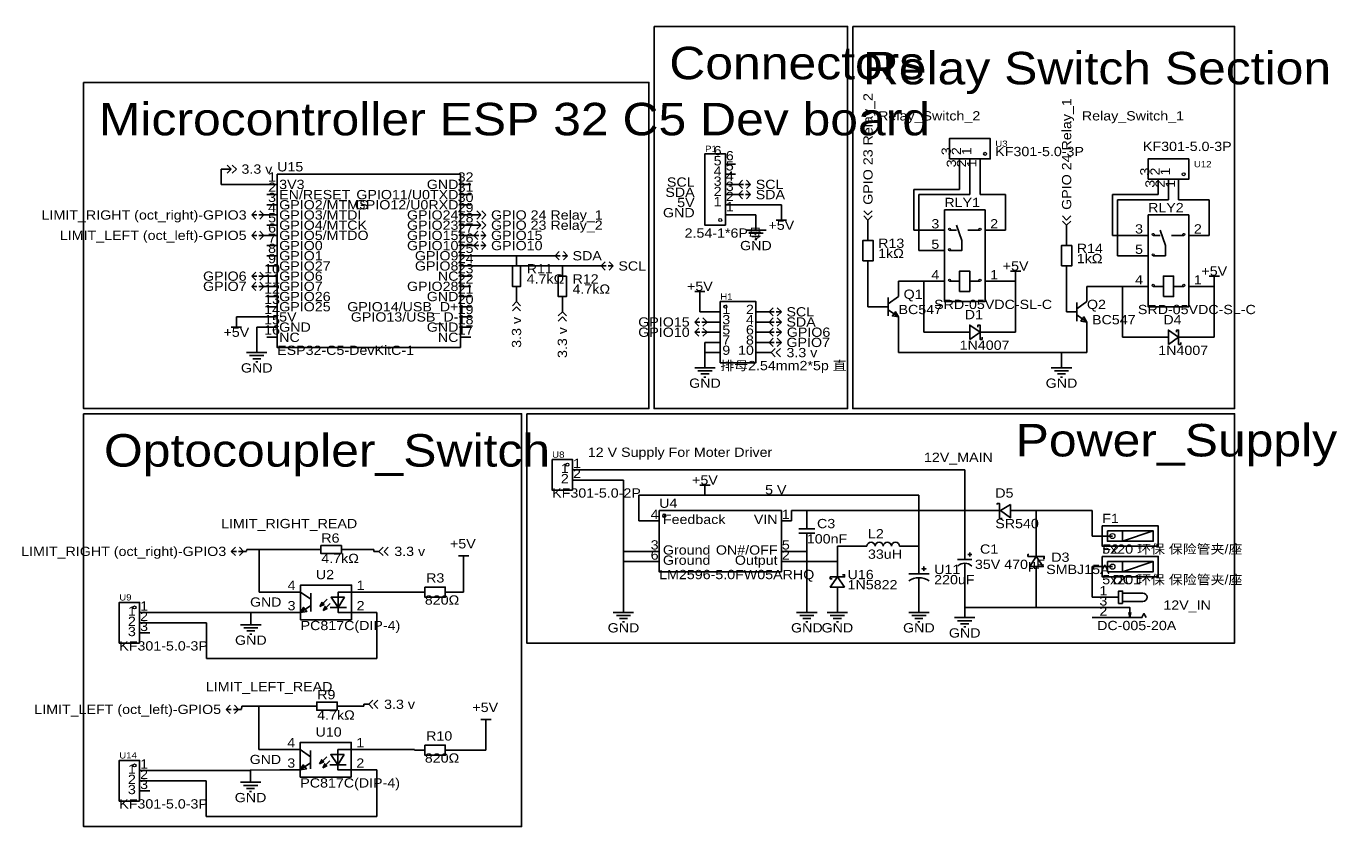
# Model space of a CAD drawing. Header units: millimetres. Extents: x -8 to 321, y 5 to 204.
import ezdxf
from ezdxf.enums import TextEntityAlignment as Align

# ---------------------------------------------------------------- set-up
doc = ezdxf.new("R2010")
doc.units = ezdxf.units.MM
doc.header["$MEASUREMENT"] = 0
doc.styles.get("Standard").update_dxf_attribs({"font": 'arial.ttf'})

msp = doc.modelspace()

# ---------------------------------------------------------------- linework, layer by layer
at = {"color": 1, "true_color": 0x000000}
for points in [[(148.59, 204.47), (148.59, 109.22), (196.85, 109.22), (196.85, 204.47)], [(198.12, 204.47), (198.12, 109.22), (293.37, 109.22), (293.37, 204.47)], [(6.35, 190.5), (6.35, 109.22), (147.32, 109.22), (147.32, 190.5)], [(6.35, 107.95), (6.35, 5.08), (115.57, 5.08), (115.57, 107.95)], [(116.84, 107.95), (116.84, 50.8), (293.37, 50.8), (293.37, 107.95)]]:
    msp.add_lwpolyline(points, close=True, dxfattribs=at)
at = {"color": 1, "true_color": 0xa00000}
for points in [[(222.25, 171.45), (222.25, 176.53), (232.41, 176.53), (232.41, 171.45)], [(166.37, 154.94), (166.37, 172.72), (161.29, 172.72), (161.29, 154.94)], [(271.78, 166.37), (271.78, 171.45), (281.94, 171.45), (281.94, 166.37)], [(54.61, 167.64), (54.61, 124.46), (100.33, 124.46), (100.33, 167.64)], [(220.98, 158.75), (220.98, 135.89), (231.14, 135.89), (231.14, 158.75)], [(271.78, 157.48), (271.78, 134.62), (281.94, 134.62), (281.94, 157.48)], [(200.66, 146.05), (203.2, 146.05), (203.2, 151.13), (200.66, 151.13)], [(250.19, 144.78), (252.73, 144.78), (252.73, 149.86), (250.19, 149.86)], [(115.32, 144.78), (113.28, 144.78), (113.28, 139.7), (115.32, 139.7)], [(126.75, 142.24), (124.71, 142.24), (124.71, 137.16), (126.75, 137.16)], [(224.79, 138.43), (227.33, 138.43), (227.33, 143.51), (224.79, 143.51)], [(275.59, 137.16), (278.13, 137.16), (278.13, 142.24), (275.59, 142.24)], [(165.1, 135.89), (165.1, 120.65), (173.99, 120.65), (173.99, 135.89)], [(209.55, 132.08), (208.79, 133.35), (208.03, 132.33)], [(256.54, 130.81), (255.78, 132.08), (255.02, 131.06)], [(227.33, 126.49), (229.87, 128.27), (227.33, 130.05)], [(276.86, 125.22), (279.4, 127), (276.86, 128.78)], [(128.27, 88.9), (123.19, 88.9), (123.19, 96.52), (128.27, 96.52)], [(149.86, 83.82), (149.86, 68.58), (180.34, 68.58), (180.34, 83.82)], [(237.49, 85.34), (234.95, 83.82), (237.49, 82.04)], [(260.35, 80.01), (260.35, 74.93), (274.32, 74.93), (274.32, 80.01)], [(261.62, 78.74), (261.62, 76.2), (273.05, 76.2), (273.05, 78.74)], [(70.62, 73.09), (70.62, 75.12), (65.54, 75.12), (65.54, 73.09)], [(242.32, 69.85), (243.84, 72.39), (245.62, 69.85)], [(260.35, 72.39), (260.35, 67.31), (274.32, 67.31), (274.32, 72.39)], [(216.41, 69.34), (215.39, 69.34), (215.39, 69.32), (216.41, 69.32)], [(215.9, 69.85), (215.87, 69.85), (215.87, 68.83), (215.9, 68.83)], [(261.62, 71.12), (261.62, 68.58), (273.05, 68.58), (273.05, 71.12)], [(196.09, 64.77), (194.31, 67.31), (192.53, 64.77)], [(73.16, 56.64), (60.46, 56.64), (60.46, 65.28), (73.16, 65.28)], [(91.44, 64.77), (91.44, 62.23), (96.52, 62.23), (96.52, 64.77)], [(265.43, 60.71), (264.41, 60.71), (264.41, 63.75), (265.43, 63.75)], [(20.32, 50.8), (15.24, 50.8), (15.24, 60.96), (20.32, 60.96)], [(60.46, 58.42), (61.22, 59.69), (61.98, 58.67)], [(65.28, 59.94), (65.79, 60.96), (66.3, 60.45)], [(66.05, 58.93), (66.55, 59.94), (67.06, 59.44)], [(71.38, 62.23), (69.86, 59.69), (68.08, 62.23)], [(69.58, 34.06), (69.58, 36.09), (64.5, 36.09), (64.5, 34.06)], [(73.08, 17.42), (60.38, 17.42), (60.38, 26.06), (73.08, 26.06)], [(91.44, 25.4), (91.44, 22.86), (96.52, 22.86), (96.52, 25.4)], [(20.32, 11.43), (15.24, 11.43), (15.24, 21.59), (20.32, 21.59)], [(60.38, 19.2), (61.14, 20.47), (61.91, 19.45)], [(65.21, 20.72), (65.72, 21.74), (66.22, 21.23)], [(65.97, 19.71), (66.48, 20.72), (66.99, 20.21)], [(71.3, 23.01), (69.78, 20.47), (68, 23.01)]]:
    msp.add_lwpolyline(points, close=True, dxfattribs=at)
at = {"color": 1, "true_color": 0x880000}
for points in [[(224.79, 168.91), (224.79, 171.45)], [(227.33, 168.91), (227.33, 171.45)], [(229.87, 168.91), (229.87, 171.45)], [(168.91, 170.18), (166.37, 170.18)], [(52.07, 165.1), (54.61, 165.1)], [(102.87, 165.1), (100.33, 165.1)], [(168.91, 167.64), (166.37, 167.64)], [(168.91, 165.1), (166.37, 165.1)], [(274.32, 163.83), (274.32, 166.37)], [(276.86, 163.83), (276.86, 166.37)], [(279.4, 163.83), (279.4, 166.37)], [(52.07, 162.56), (54.61, 162.56)], [(102.87, 162.56), (100.33, 162.56)], [(168.91, 162.56), (166.37, 162.56)], [(52.07, 160.02), (54.61, 160.02)], [(102.87, 160.02), (100.33, 160.02)], [(168.91, 160.02), (166.37, 160.02)], [(180.34, 158.75), (180.34, 157.48)], [(52.07, 157.48), (54.61, 157.48)], [(52.07, 154.94), (54.61, 154.94)], [(102.87, 157.48), (100.33, 157.48)], [(102.87, 154.94), (100.33, 154.94)], [(168.91, 157.48), (166.37, 157.48)], [(173.99, 156.21), (173.99, 153.67)], [(52.07, 152.4), (54.61, 152.4)], [(102.87, 152.4), (100.33, 152.4)], [(201.93, 153.67), (201.93, 151.13)], [(215.9, 153.67), (220.98, 153.67)], [(236.22, 153.67), (231.14, 153.67)], [(251.46, 152.4), (251.46, 149.86)], [(266.7, 152.4), (271.78, 152.4)], [(287.02, 152.4), (281.94, 152.4)], [(52.07, 149.86), (54.61, 149.86)], [(102.87, 149.86), (100.33, 149.86)], [(215.9, 148.59), (220.98, 148.59)], [(52.07, 147.32), (54.61, 147.32)], [(52.07, 144.78), (54.61, 144.78)], [(102.87, 147.32), (100.33, 147.32)], [(102.87, 144.78), (100.33, 144.78)], [(114.3, 147.32), (114.3, 144.78)], [(125.73, 144.78), (125.73, 142.24)], [(201.93, 143.51), (201.93, 146.05)], [(251.46, 142.24), (251.46, 144.78)], [(266.7, 147.32), (271.78, 147.32)], [(52.07, 142.24), (54.61, 142.24)], [(102.87, 142.24), (100.33, 142.24)], [(238.76, 140.97), (238.76, 142.24)], [(52.07, 139.7), (54.61, 139.7)], [(102.87, 139.7), (100.33, 139.7)], [(114.3, 137.16), (114.3, 139.7)], [(209.55, 139.7), (209.55, 137.16)], [(215.9, 140.97), (220.98, 140.97)], [(236.22, 140.97), (231.14, 140.97)], [(256.54, 138.43), (256.54, 135.89)], [(266.7, 139.7), (271.78, 139.7)], [(287.02, 139.7), (281.94, 139.7)], [(288.29, 139.7), (288.29, 140.97)], [(52.07, 137.16), (54.61, 137.16)], [(102.87, 137.16), (100.33, 137.16)], [(125.73, 134.62), (125.73, 137.16)], [(160.02, 135.89), (160.02, 137.16)], [(44.45, 132.08), (44.45, 130.81)], [(52.07, 134.62), (54.61, 134.62)], [(52.07, 132.08), (54.61, 132.08)], [(102.87, 134.62), (100.33, 134.62)], [(102.87, 132.08), (100.33, 132.08)], [(162.56, 133.35), (165.1, 133.35)], [(176.53, 133.35), (173.99, 133.35)], [(204.47, 134.62), (207.01, 134.62)], [(209.55, 129.54), (209.55, 132.08)], [(251.46, 133.35), (254, 133.35)], [(52.07, 129.54), (54.61, 129.54)], [(102.87, 129.54), (100.33, 129.54)], [(162.56, 130.81), (165.1, 130.81)], [(176.53, 130.81), (173.99, 130.81)], [(256.54, 128.27), (256.54, 130.81)], [(49.53, 125.73), (49.53, 123.19)], [(52.07, 127), (54.61, 127)], [(102.87, 127), (100.33, 127)], [(162.56, 128.27), (165.1, 128.27)], [(162.56, 125.73), (165.1, 125.73)], [(176.53, 128.27), (173.99, 128.27)], [(176.53, 125.73), (173.99, 125.73)], [(223.52, 128.27), (226.06, 128.27)], [(233.68, 128.27), (231.14, 128.27)], [(273.05, 127), (275.59, 127)], [(283.21, 127), (280.67, 127)], [(161.29, 121.92), (161.29, 119.38)], [(162.56, 123.19), (165.1, 123.19)], [(176.53, 123.19), (173.99, 123.19)], [(250.19, 121.92), (250.19, 119.38)], [(130.81, 93.98), (128.27, 93.98)], [(130.81, 91.44), (128.27, 91.44)], [(161.29, 87.63), (161.29, 88.9)], [(186.69, 83.82), (186.69, 81.28)], [(231.14, 83.82), (234.95, 83.82)], [(241.3, 83.82), (237.49, 83.82)], [(147.32, 81.28), (149.86, 81.28)], [(182.88, 81.28), (180.34, 81.28)], [(186.69, 73.66), (186.69, 76.2)], [(226.06, 76.2), (226.06, 73.66)], [(243.84, 76.2), (243.84, 72.39)], [(257.81, 77.47), (262.89, 77.47)], [(63, 74.1), (65.54, 74.1)], [(73.16, 74.1), (70.62, 74.1)], [(147.32, 73.66), (149.86, 73.66)], [(182.88, 73.66), (180.34, 73.66)], [(200.66, 74.93), (201.68, 74.93)], [(210.82, 74.93), (209.8, 74.93)], [(214.63, 72.39), (214.63, 68.07)], [(101.1, 69.97), (101.1, 71.24)], [(147.32, 71.12), (149.86, 71.12)], [(182.88, 71.12), (180.34, 71.12)], [(194.31, 71.12), (194.31, 68.58)], [(243.84, 66.04), (243.84, 69.85)], [(257.81, 69.85), (262.89, 69.85)], [(214.63, 62.23), (214.63, 67.06)], [(226.06, 66.04), (226.06, 68.58)], [(55.38, 63.5), (60.46, 63.5)], [(78.24, 63.5), (73.16, 63.5)], [(88.9, 63.5), (91.44, 63.5)], [(99.06, 63.5), (96.52, 63.5)], [(194.31, 60.96), (194.31, 63.5)], [(140.97, 60.96), (140.97, 58.42)], [(186.69, 60.96), (186.69, 58.42)], [(194.31, 60.96), (194.31, 58.42)], [(214.63, 60.96), (214.63, 58.42)], [(226.06, 59.69), (226.06, 57.15)], [(257.81, 62.23), (262.89, 62.23)], [(257.81, 59.69), (262.89, 59.69)], [(22.86, 58.42), (20.32, 58.42)], [(48.05, 57.88), (48.05, 55.34)], [(55.38, 58.42), (60.46, 58.42)], [(78.24, 58.42), (73.16, 58.42)], [(257.81, 57.15), (262.89, 57.15)], [(22.86, 55.88), (20.32, 55.88)], [(22.86, 53.34), (20.32, 53.34)], [(61.96, 35.07), (64.5, 35.07)], [(72.12, 35.07), (69.58, 35.07)], [(106.68, 29.21), (106.68, 30.48)], [(55.3, 24.28), (60.38, 24.28)], [(78.16, 24.28), (73.08, 24.28)], [(88.9, 24.13), (91.44, 24.13)], [(99.06, 24.13), (96.52, 24.13)], [(22.86, 19.05), (20.32, 19.05)], [(22.86, 16.51), (20.32, 16.51)], [(47.98, 18.66), (47.98, 16.12)], [(55.3, 19.2), (60.38, 19.2)], [(78.16, 19.2), (73.08, 19.2)], [(22.86, 13.97), (20.32, 13.97)]]:
    msp.add_lwpolyline(points, dxfattribs=at)
at = {"color": 1, "true_color": 0x008080}
for points in [[(40.64, 168.91), (43.18, 168.91)], [(168.87, 165.1), (169.63, 165.1)], [(168.87, 162.56), (169.63, 162.56)], [(52.07, 157.48), (51.31, 157.48)], [(102.87, 157.48), (105.41, 157.48)], [(102.87, 154.94), (105.41, 154.94)], [(201.93, 154.94), (201.93, 156.21)], [(251.46, 153.67), (251.46, 154.94)], [(52.07, 152.4), (51.31, 152.4)], [(102.87, 152.4), (103.63, 152.4)], [(102.87, 149.86), (103.63, 149.86)], [(123.19, 147.32), (123.95, 147.32)], [(134.62, 144.78), (135.38, 144.78)], [(52.07, 142.24), (51.31, 142.24)], [(52.07, 139.7), (51.31, 139.7)], [(114.3, 137.16), (114.3, 135.89)], [(125.73, 134.62), (125.73, 133.35)], [(176.53, 133.35), (177.29, 133.35)], [(162.56, 130.81), (161.8, 130.81)], [(176.53, 130.81), (177.29, 130.81)], [(162.56, 128.27), (161.8, 128.27)], [(176.53, 128.27), (177.29, 128.27)], [(176.53, 125.73), (177.29, 125.73)], [(176.53, 123.19), (177.8, 123.19)], [(46.99, 73.66), (46.23, 73.66)], [(78.74, 73.66), (80.01, 73.66)], [(45.72, 34.29), (44.96, 34.29)], [(76.2, 35.56), (77.47, 35.56)]]:
    msp.add_lwpolyline(points, dxfattribs=at)
at = {"color": 1, "true_color": 0x008800}
for points in [[(40.64, 168.91), (40.64, 165.1)], [(224.79, 168.91), (224.79, 163.83)], [(227.33, 168.91), (227.33, 162.56)], [(229.87, 168.91), (229.87, 162.56)], [(40.64, 165.1), (52.07, 165.1)], [(213.36, 163.83), (213.36, 153.67)], [(224.79, 163.83), (213.36, 163.83)], [(214.63, 162.56), (214.63, 148.59)], [(227.33, 162.56), (214.63, 162.56)], [(229.87, 162.56), (236.22, 162.56)], [(236.22, 162.56), (236.22, 153.67)], [(262.89, 162.56), (274.32, 162.56)], [(262.89, 152.4), (262.89, 162.56)], [(264.16, 161.29), (276.86, 161.29)], [(264.16, 147.32), (264.16, 161.29)], [(274.32, 162.56), (274.32, 163.83)], [(276.86, 161.29), (276.86, 163.83)], [(279.4, 163.83), (279.4, 161.29)], [(287.02, 161.29), (279.4, 161.29)], [(287.02, 152.4), (287.02, 161.29)], [(180.34, 160.02), (168.91, 160.02)], [(180.34, 160.02), (180.34, 158.75)], [(173.99, 157.48), (168.91, 157.48)], [(173.99, 157.48), (173.99, 156.21)], [(201.93, 154.94), (201.93, 153.67)], [(215.9, 153.67), (213.36, 153.67)], [(251.46, 152.4), (251.46, 153.67)], [(266.7, 152.4), (262.89, 152.4)], [(215.9, 148.59), (214.63, 148.59)], [(102.87, 147.32), (114.3, 147.32)], [(125.73, 144.78), (102.87, 144.78)], [(114.3, 147.32), (123.19, 147.32)], [(134.62, 144.78), (125.73, 144.78)], [(266.7, 147.32), (264.16, 147.32)], [(201.93, 143.51), (201.93, 134.62)], [(251.46, 142.24), (251.46, 133.35)], [(209.55, 140.97), (209.55, 139.7)], [(215.9, 140.97), (209.55, 140.97)], [(215.9, 128.27), (215.9, 140.97)], [(265.43, 139.7), (256.54, 139.7)], [(256.54, 139.7), (256.54, 138.43)], [(265.43, 139.7), (265.43, 127)], [(266.7, 139.7), (265.43, 139.7)], [(160.02, 133.35), (160.02, 135.89)], [(44.45, 132.08), (52.07, 132.08)], [(160.02, 133.35), (162.56, 133.35)], [(204.47, 134.62), (201.93, 134.62)], [(49.53, 129.54), (52.07, 129.54)], [(49.53, 125.73), (49.53, 129.54)], [(161.29, 125.73), (161.29, 123.19)], [(162.56, 125.73), (161.29, 125.73)], [(223.52, 128.27), (215.9, 128.27)], [(265.43, 127), (273.05, 127)], [(161.29, 123.19), (162.56, 123.19)], [(161.29, 121.92), (161.29, 123.19)], [(47.05, 74.1), (46.99, 73.68)], [(50.14, 74.1), (47.05, 74.1)], [(50.14, 74.1), (50.17, 66.22)], [(50.14, 74.1), (63, 74.1)], [(78.74, 74.1), (73.16, 74.1)], [(78.74, 73.66), (78.74, 74.1)], [(194.31, 71.12), (194.31, 74.93)], [(200.66, 74.93), (194.31, 74.93)], [(101.1, 69.97), (101.1, 63.5)], [(182.88, 71.12), (194.31, 71.12)], [(257.81, 62.23), (257.81, 69.85)], [(50.13, 63.5), (50.17, 66.22)], [(55.38, 63.5), (50.13, 63.5)], [(88.9, 63.5), (78.24, 63.5)], [(101.1, 63.5), (99.06, 63.5)], [(79.51, 58.42), (78.24, 58.42)], [(79.51, 46.99), (79.51, 58.42)], [(36.99, 55.88), (22.86, 55.88)], [(36.99, 46.99), (36.99, 55.88)], [(79.51, 46.99), (36.99, 46.99)], [(45.72, 34.31), (45.78, 35.07)], [(50.08, 35.07), (45.78, 35.07)], [(50.08, 35.07), (50.05, 27.04)], [(50.08, 35.07), (61.96, 35.07)], [(76.2, 35.07), (72.12, 35.07)], [(76.2, 35.56), (76.2, 35.07)], [(50.05, 27.04), (50.08, 26.93)], [(50.08, 26.93), (50.05, 24.28)], [(106.68, 24.13), (106.68, 29.21)], [(50.05, 24.28), (55.3, 24.28)], [(88.9, 24.28), (78.16, 24.28)], [(88.9, 24.13), (88.9, 24.28)], [(99.06, 24.13), (106.68, 24.13)], [(36.92, 16.51), (22.86, 16.51)], [(36.92, 16.51), (36.92, 7.62)], [(78.16, 19.2), (79.43, 19.2)], [(79.43, 19.2), (79.43, 7.62)], [(36.92, 7.62), (79.43, 7.62)]]:
    msp.add_lwpolyline(points, dxfattribs=at)
at = {"color": 1, "true_color": 0x008000}
for points in [[(43.18, 168.91), (42.16, 169.93)], [(43.18, 168.91), (42.16, 167.89)], [(44.45, 168.91), (43.43, 169.93)], [(44.45, 168.91), (43.43, 167.89)], [(169.63, 165.1), (170.65, 166.12)], [(169.63, 165.1), (170.65, 164.08)], [(169.63, 165.1), (170.9, 165.1)], [(172.68, 165.1), (171.41, 165.1)], [(172.68, 165.1), (171.66, 166.12)], [(172.68, 165.1), (171.66, 164.08)], [(169.63, 162.56), (170.65, 163.58)], [(169.63, 162.56), (170.65, 161.54)], [(169.63, 162.56), (170.9, 162.56)], [(172.68, 162.56), (171.41, 162.56)], [(172.68, 162.56), (171.66, 163.58)], [(172.68, 162.56), (171.66, 161.54)], [(48.26, 157.48), (49.28, 158.5)], [(51.31, 157.48), (50.29, 158.5)], [(105.41, 157.48), (104.39, 158.5)], [(106.68, 157.48), (105.66, 158.5)], [(201.93, 157.48), (200.91, 158.5)], [(201.93, 157.48), (202.95, 158.5)], [(48.26, 157.48), (49.28, 156.46)], [(48.26, 157.48), (49.53, 157.48)], [(51.31, 157.48), (50.04, 157.48)], [(51.31, 157.48), (50.29, 156.46)], [(105.41, 157.48), (104.39, 156.46)], [(105.41, 154.94), (104.39, 155.96)], [(105.41, 154.94), (104.39, 153.92)], [(106.68, 157.48), (105.66, 156.46)], [(106.68, 154.94), (105.66, 155.96)], [(106.68, 154.94), (105.66, 153.92)], [(201.93, 156.21), (200.91, 157.23)], [(201.93, 156.21), (202.95, 157.23)], [(251.46, 156.21), (250.44, 157.23)], [(251.46, 154.94), (250.44, 155.96)], [(251.46, 156.21), (252.48, 157.23)], [(251.46, 154.94), (252.48, 155.96)], [(48.26, 152.4), (49.28, 153.42)], [(48.26, 152.4), (49.28, 151.38)], [(48.26, 152.4), (49.53, 152.4)], [(51.31, 152.4), (50.04, 152.4)], [(51.31, 152.4), (50.29, 153.42)], [(51.31, 152.4), (50.29, 151.38)], [(103.63, 152.4), (104.65, 153.42)], [(103.63, 152.4), (104.65, 151.38)], [(103.63, 152.4), (104.9, 152.4)], [(106.68, 152.4), (105.41, 152.4)], [(106.68, 152.4), (105.66, 153.42)], [(106.68, 152.4), (105.66, 151.38)], [(103.63, 149.86), (104.65, 150.88)], [(103.63, 149.86), (104.65, 148.84)], [(103.63, 149.86), (104.9, 149.86)], [(106.68, 149.86), (105.41, 149.86)], [(106.68, 149.86), (105.66, 150.88)], [(106.68, 149.86), (105.66, 148.84)], [(123.95, 147.32), (124.97, 148.34)], [(127, 147.32), (125.98, 148.34)], [(123.95, 147.32), (124.97, 146.3)], [(123.95, 147.32), (125.22, 147.32)], [(127, 147.32), (125.73, 147.32)], [(127, 147.32), (125.98, 146.3)], [(135.38, 144.78), (136.4, 145.8)], [(135.38, 144.78), (136.4, 143.76)], [(135.38, 144.78), (136.65, 144.78)], [(138.43, 144.78), (137.16, 144.78)], [(138.43, 144.78), (137.41, 145.8)], [(138.43, 144.78), (137.41, 143.76)], [(48.26, 142.24), (49.28, 143.26)], [(48.26, 142.24), (49.28, 141.22)], [(48.26, 142.24), (49.53, 142.24)], [(51.31, 142.24), (50.04, 142.24)], [(51.31, 142.24), (50.29, 143.26)], [(51.31, 142.24), (50.29, 141.22)], [(48.26, 139.7), (49.28, 140.72)], [(48.26, 139.7), (49.28, 138.68)], [(48.26, 139.7), (49.53, 139.7)], [(51.31, 139.7), (50.04, 139.7)], [(51.31, 139.7), (50.29, 140.72)], [(51.31, 139.7), (50.29, 138.68)], [(114.3, 135.89), (113.28, 134.87)], [(114.3, 135.89), (115.32, 134.87)], [(114.3, 134.62), (113.28, 133.6)], [(114.3, 134.62), (115.32, 133.6)], [(125.73, 133.35), (124.71, 132.33)], [(125.73, 132.08), (124.71, 131.06)], [(125.73, 133.35), (126.75, 132.33)], [(125.73, 132.08), (126.75, 131.06)], [(158.75, 130.81), (159.77, 131.83)], [(161.8, 130.81), (160.78, 131.83)], [(177.29, 133.35), (178.31, 134.37)], [(177.29, 133.35), (178.31, 132.33)], [(177.29, 133.35), (178.56, 133.35)], [(177.29, 130.81), (178.31, 131.83)], [(180.34, 133.35), (179.07, 133.35)], [(180.34, 133.35), (179.32, 134.37)], [(180.34, 133.35), (179.32, 132.33)], [(180.34, 130.81), (179.32, 131.83)], [(158.75, 130.81), (159.77, 129.79)], [(158.75, 130.81), (160.02, 130.81)], [(158.75, 128.27), (159.77, 129.29)], [(161.8, 130.81), (160.53, 130.81)], [(161.8, 130.81), (160.78, 129.79)], [(161.8, 128.27), (160.78, 129.29)], [(177.29, 130.81), (178.31, 129.79)], [(177.29, 130.81), (178.56, 130.81)], [(177.29, 128.27), (178.31, 129.29)], [(180.34, 130.81), (179.07, 130.81)], [(180.34, 130.81), (179.32, 129.79)], [(180.34, 128.27), (179.32, 129.29)], [(158.75, 128.27), (159.77, 127.25)], [(158.75, 128.27), (160.02, 128.27)], [(161.8, 128.27), (160.53, 128.27)], [(161.8, 128.27), (160.78, 127.25)], [(177.29, 128.27), (178.31, 127.25)], [(177.29, 128.27), (178.56, 128.27)], [(177.29, 125.73), (178.31, 126.75)], [(177.29, 125.73), (178.31, 124.71)], [(177.29, 125.73), (178.56, 125.73)], [(180.34, 128.27), (179.07, 128.27)], [(180.34, 125.73), (179.07, 125.73)], [(180.34, 128.27), (179.32, 127.25)], [(180.34, 125.73), (179.32, 126.75)], [(180.34, 125.73), (179.32, 124.71)], [(177.8, 123.19), (178.82, 124.21)], [(177.8, 123.19), (178.82, 122.17)], [(179.07, 123.19), (180.09, 124.21)], [(179.07, 123.19), (180.09, 122.17)], [(43.18, 73.66), (44.2, 74.68)], [(43.18, 73.66), (44.2, 72.64)], [(43.18, 73.66), (44.45, 73.66)], [(46.23, 73.66), (44.96, 73.66)], [(46.23, 73.66), (45.21, 74.68)], [(46.23, 73.66), (45.21, 72.64)], [(80.01, 73.66), (81.03, 74.68)], [(80.01, 73.66), (81.03, 72.64)], [(81.28, 73.66), (82.3, 74.68)], [(81.28, 73.66), (82.3, 72.64)], [(77.47, 35.56), (78.49, 36.58)], [(78.74, 35.56), (79.76, 36.58)], [(41.91, 34.29), (42.93, 35.31)], [(41.91, 34.29), (42.93, 33.27)], [(41.91, 34.29), (43.18, 34.29)], [(44.96, 34.29), (43.69, 34.29)], [(44.96, 34.29), (43.94, 35.31)], [(44.96, 34.29), (43.94, 33.27)], [(77.47, 35.56), (78.49, 34.54)], [(78.74, 35.56), (79.76, 34.54)]]:
    msp.add_lwpolyline(points, dxfattribs=at)
at = {"color": 1, "true_color": 0xa00000}
for points in [[(179.07, 156.21), (181.61, 156.21)], [(180.34, 156.21), (180.34, 157.48)], [(225.3, 151.13), (224.03, 154.94)], [(171.45, 153.67), (176.53, 153.67)], [(172.21, 152.91), (175.77, 152.91)], [(172.97, 152.15), (175.01, 152.15)], [(173.74, 151.38), (174.24, 151.38)], [(222.25, 153.67), (224.03, 153.67)], [(229.87, 153.67), (226.82, 153.67)], [(273.05, 152.4), (274.83, 152.4)], [(276.1, 149.86), (274.83, 153.67)], [(280.67, 152.4), (277.62, 152.4)], [(222.25, 148.59), (225.3, 148.59), (225.3, 151.13)], [(273.05, 147.32), (276.1, 147.32), (276.1, 149.86)], [(237.49, 143.51), (240.03, 143.51)], [(238.76, 143.51), (238.76, 142.24)], [(287.02, 142.24), (289.56, 142.24)], [(288.29, 142.24), (288.29, 140.97)], [(158.75, 138.43), (161.29, 138.43)], [(160.02, 138.43), (160.02, 137.16)], [(224.79, 140.97), (222.25, 140.97)], [(229.87, 140.97), (227.33, 140.97)], [(275.59, 139.7), (273.05, 139.7)], [(280.67, 139.7), (278.13, 139.7)], [(209.55, 137.16), (207.01, 135.38)], [(207.01, 136.91), (207.01, 132.33)], [(256.54, 135.89), (254, 134.11)], [(254, 135.64), (254, 131.06)], [(207.01, 133.86), (209.55, 132.08)], [(254, 132.59), (256.54, 130.81)], [(43.18, 129.54), (45.72, 129.54)], [(44.45, 129.54), (44.45, 130.81)], [(230.38, 127), (230.38, 126.49), (229.87, 126.49), (229.87, 130.05), (229.36, 130.05), (229.36, 129.54)], [(279.91, 125.73), (279.91, 125.22), (279.4, 125.22), (279.4, 128.78), (278.89, 128.78), (278.89, 128.27)], [(226.06, 128.27), (227.33, 128.27)], [(229.87, 128.27), (231.14, 128.27)], [(275.59, 127), (276.86, 127)], [(279.4, 127), (280.67, 127)], [(46.99, 123.19), (52.07, 123.19)], [(47.75, 122.43), (51.31, 122.43)], [(48.51, 121.67), (50.55, 121.67)], [(49.28, 120.9), (49.78, 120.9)], [(158.75, 119.38), (163.83, 119.38)], [(159.51, 118.62), (163.07, 118.62)], [(247.65, 119.38), (252.73, 119.38)], [(248.41, 118.62), (251.97, 118.62)], [(160.27, 117.86), (162.31, 117.86)], [(161.04, 117.09), (161.54, 117.09)], [(249.17, 117.86), (251.21, 117.86)], [(249.94, 117.09), (250.44, 117.09)], [(160.02, 90.17), (162.56, 90.17)], [(161.29, 90.17), (161.29, 88.9)], [(234.19, 85.34), (234.19, 85.6), (234.7, 85.6), (234.7, 81.79), (235.2, 81.79), (235.2, 82.04)], [(188.72, 79.25), (184.66, 79.25)], [(186.69, 79.25), (186.69, 81.28)], [(184.66, 78.23), (188.72, 78.23)], [(186.69, 76.2), (186.69, 78.23)], [(265.43, 78.74), (265.43, 76.2)], [(273.05, 78.74), (265.43, 76.2)], [(99.83, 72.51), (102.37, 72.51)], [(101.1, 72.51), (101.1, 71.24)], [(226.06, 73.66), (226.06, 71.63)], [(227.84, 72.9), (226.82, 72.9)], [(227.33, 73.41), (227.33, 72.39)], [(242.06, 72.9), (241.81, 72.9), (241.81, 72.39), (245.87, 72.39), (245.87, 71.88), (245.62, 71.88)], [(227.84, 71.63), (224.28, 71.63)], [(226.06, 70.61), (226.06, 68.58)], [(265.43, 71.12), (265.43, 68.58)], [(273.05, 71.12), (265.43, 68.58)], [(195.58, 67.82), (196.09, 67.82), (196.09, 67.31), (192.53, 67.31), (192.53, 66.8), (193.04, 66.8)], [(194.31, 67.31), (194.31, 68.58)], [(217.17, 68.07), (212.09, 68.07)], [(60.46, 63.5), (63, 61.72)], [(63, 63.25), (63, 58.67)], [(73.16, 63.5), (69.86, 63.5), (69.86, 58.42), (73.16, 58.42)], [(194.31, 63.5), (194.31, 64.77)], [(265.43, 63.25), (270.51, 63.25)], [(63, 60.2), (60.46, 58.42)], [(67.06, 61.72), (65.28, 59.94)], [(67.82, 60.71), (66.05, 58.93)], [(67.82, 59.69), (71.89, 59.69)], [(262.89, 62.23), (264.41, 62.23)], [(262.89, 59.69), (267.21, 59.69), (267.21, 57.15), (267.46, 58.42)], [(265.43, 61.21), (270.51, 61.21)], [(138.43, 58.42), (143.51, 58.42)], [(139.19, 57.66), (142.75, 57.66)], [(139.95, 56.9), (141.99, 56.9)], [(140.72, 56.13), (141.22, 56.13)], [(184.15, 58.42), (189.23, 58.42)], [(184.91, 57.66), (188.47, 57.66)], [(185.67, 56.9), (187.71, 56.9)], [(186.44, 56.13), (186.94, 56.13)], [(191.77, 58.42), (196.85, 58.42)], [(192.53, 57.66), (196.09, 57.66)], [(193.29, 56.9), (195.33, 56.9)], [(194.06, 56.13), (194.56, 56.13)], [(212.09, 58.42), (217.17, 58.42)], [(212.85, 57.66), (216.41, 57.66)], [(213.61, 56.9), (215.65, 56.9)], [(214.38, 56.13), (214.88, 56.13)], [(223.52, 57.15), (228.6, 57.15)], [(224.28, 56.39), (227.84, 56.39)], [(262.89, 57.15), (270.26, 57.15), (270.76, 58.17), (271.27, 57.15)], [(267.21, 57.15), (266.95, 58.42)], [(45.51, 55.34), (50.59, 55.34)], [(46.28, 54.58), (49.83, 54.58)], [(47.04, 53.82), (49.07, 53.82)], [(47.8, 53.06), (48.31, 53.06)], [(225.04, 55.63), (227.08, 55.63)], [(225.81, 54.86), (226.31, 54.86)], [(105.41, 31.75), (107.95, 31.75)], [(106.68, 31.75), (106.68, 30.48)], [(60.38, 24.28), (62.92, 22.5)], [(62.92, 24.02), (62.92, 19.45)], [(73.08, 24.28), (69.78, 24.28), (69.78, 19.2), (73.08, 19.2)], [(62.92, 20.98), (60.38, 19.2)], [(66.99, 22.5), (65.21, 20.72)], [(67.75, 21.48), (65.97, 19.71)], [(67.75, 20.47), (71.81, 20.47)], [(45.44, 16.12), (50.52, 16.12)], [(46.2, 15.36), (49.76, 15.36)], [(46.96, 14.6), (48.99, 14.6)], [(47.72, 13.84), (48.23, 13.84)]]:
    msp.add_lwpolyline(points, dxfattribs=at)
at = {"color": 1, "true_color": 0x0000ff}
for points in [[(236.22, 140.97), (238.76, 140.97)], [(238.76, 140.97), (238.76, 128.27)], [(287.02, 139.7), (288.29, 139.7)], [(288.29, 127), (288.29, 139.7)], [(233.68, 128.27), (238.76, 128.27)], [(283.21, 127), (288.29, 127)], [(144.78, 87.63), (144.78, 81.28)], [(144.78, 87.63), (161.29, 87.63)], [(214.63, 87.63), (161.29, 87.63)], [(214.63, 74.93), (214.63, 87.63)], [(147.32, 81.28), (144.78, 81.28)], [(210.82, 74.93), (214.63, 74.93)], [(214.63, 72.39), (214.63, 74.93)]]:
    msp.add_lwpolyline(points, dxfattribs=at)
at = {"color": 1, "true_color": 0x000000}
for points in [[(209.55, 129.54), (209.55, 123.19)], [(256.54, 123.19), (256.54, 128.27)], [(250.19, 123.19), (209.55, 123.19)], [(250.19, 121.92), (250.19, 123.19)], [(256.54, 123.19), (250.19, 123.19)], [(140.97, 91.44), (130.81, 91.44)], [(140.97, 91.44), (140.97, 73.66)], [(147.32, 73.66), (140.97, 73.66)], [(140.97, 73.66), (140.97, 71.12)], [(182.88, 73.66), (186.69, 73.66)], [(186.69, 60.96), (186.69, 73.66)], [(140.97, 71.12), (140.97, 60.96)], [(147.32, 71.12), (140.97, 71.12)], [(226.06, 66.04), (226.06, 59.69)], [(243.84, 66.04), (243.84, 59.69)], [(214.63, 62.23), (214.63, 60.96)], [(226.06, 59.69), (243.84, 59.69)], [(243.84, 59.69), (257.81, 59.69)], [(47.98, 58.42), (22.84, 58.4)], [(48.07, 58.4), (47.98, 58.42)], [(48.07, 58.4), (55.38, 58.42)], [(48.07, 58.4), (48.08, 57.83)], [(47.9, 19.05), (22.84, 19.03)], [(47.9, 19.05), (47.9, 19.18)], [(47.9, 19.18), (48, 19.18)], [(55.3, 19.2), (48, 19.18)], [(48.01, 18.61), (48, 19.18)]]:
    msp.add_lwpolyline(points, dxfattribs=at)
at = {"color": 1, "true_color": 0xff0000}
for points in [[(130.81, 93.98), (226.06, 93.98)], [(226.06, 93.98), (226.06, 83.82)], [(186.69, 83.82), (182.88, 83.82)], [(182.88, 83.82), (182.88, 81.28)], [(226.06, 83.82), (186.69, 83.82)], [(226.06, 76.2), (226.06, 83.82)], [(226.06, 83.82), (231.14, 83.82)], [(243.84, 83.82), (241.3, 83.82)], [(257.81, 83.82), (243.84, 83.82)], [(243.84, 76.2), (243.84, 83.82)], [(257.81, 77.47), (257.81, 83.82)]]:
    msp.add_lwpolyline(points, dxfattribs=at)
at = {"color": 1, "lineweight": 0, "true_color": 0xa00000}
for centre, radius in [((231.14, 172.72), 0.381), ((280.67, 167.64), 0.381), ((165.1, 156.21), 0.381), ((222.25, 153.92), 0.254), ((229.87, 153.92), 0.254), ((273.05, 152.65), 0.254), ((280.67, 152.65), 0.254), ((222.25, 148.84), 0.254), ((273.05, 147.57), 0.254), ((222.25, 141.22), 0.254), ((229.87, 141.22), 0.254), ((273.05, 139.95), 0.254), ((280.67, 139.95), 0.254), ((166.37, 134.62), 0.381), ((127, 95.25), 0.381), ((262.89, 77.47), 0.635), ((262.89, 69.85), 0.635), ((19.05, 59.69), 0.381), ((19.05, 20.32), 0.381)]:
    msp.add_circle(centre, radius, dxfattribs=at)
at = {"color": 1, "true_color": 0xa00000}
for centre, radius, start, end in [((202.69, 74.93), 1.02, 359.7135, 539.7135), ((204.72, 74.93), 1.02, 359.7135, 539.7135), ((206.76, 74.93), 1.02, 359.7135, 539.7135), ((208.79, 74.93), 1.02, 359.7135, 539.7135), ((226.06, 68.16), 2.54, 45.4819, 133.7778), ((214.47, 62.97), 4.09, 87.7601, 125.6383), ((214.77, 62.92), 4.14, 54.6126, 91.9889), ((270.51, 62.23), 1.02, 270, 450)]:
    msp.add_arc(centre, radius, start, end, dxfattribs=at)
at = {"true_color": 0xa00000}
msp.add_ellipse((151.13, 82.55), major_axis=(0.381, 0), ratio=1, dxfattribs=at)

# ---------------------------------------------------------------- texts
at = {"color": 1, "true_color": 0x000000, "width": 1.1}
for s, height, p in [('Connectors', 8.09, (152.4, 199.39)), ('Relay Switch Section', 8.0899, (200.66, 198.12)), ('Microcontroller ESP 32 C5 Dev board', 8.0899, (10.16, 185.42)), ('Power_Supply', 8.0899, (238.76, 105.41)), ('Optocoupler_Switch', 8.0899, (11.43, 102.87))]:
    msp.add_text(s, height=height, dxfattribs=at).set_placement(p, align=Align.TOP_LEFT)
at = {"color": 1, "true_color": 0x000080, "width": 1.1}
for s, p in [('GPIO 23 Relay_2', (201.93, 160.02)), ('GPIO 24 Relay_1', (251.46, 158.75))]:
    msp.add_text(s, height=2.3114, rotation=90, dxfattribs=at).set_placement(p, align=Align.MIDDLE_LEFT)
at = {"color": 1, "true_color": 0x000000, "width": 1.1}
for s, height, p in [('Relay_Switch_2', 2.3114, (204.47, 180.34)), ('Relay_Switch_1', 2.3114, (255.27, 180.34)), ('6', 2.31, (166.5, 170.41)), ('4', 2.31, (166.5, 165.33)), ('5', 2.31, (166.5, 167.87)), ('3', 2.31, (166.5, 162.79)), ('2', 2.31, (166.5, 160.25)), ('1', 2.31, (166.5, 157.71)), ('2', 2.31, (232.41, 153.44)), ('2', 2.31, (283.21, 152.17)), ('1', 2.31, (232.41, 140.74)), ('1', 2.31, (283.21, 139.47)), ('1', 2.31, (165.61, 132.1)), ('3', 2.31, (165.61, 129.56)), ('5', 2.31, (165.61, 127.02)), ('9', 2.31, (165.61, 121.94)), ('7', 2.31, (165.61, 124.48)), ('12 V Supply For Moter Driver', 2.3114, (132.08, 96.52)), ('1', 2.31, (128.4, 93.75)), ('12V_MAIN', 2.311, (215.9, 95.25)), ('2', 2.31, (128.4, 91.21)), ('Feedback', 2.311, (150.8, 79.78)), ('1', 2.31, (180.47, 81.05)), ('LIMIT_RIGHT_READ', 2.3114, (40.64, 78.74)), ('5', 2.31, (180.47, 73.43)), ('Ground', 2.311, (150.8, 72.16)), ('Ground', 2.311, (150.8, 69.62)), ('2', 2.31, (180.47, 70.89)), ('1', 2.31, (74.43, 63.37)), ('1', 2.31, (20.45, 58.19)), ('2', 2.31, (74.43, 58.29)), ('12V_IN', 2.311, (275.59, 58.42)), ('3', 2.31, (20.45, 53.11)), ('2', 2.31, (20.45, 55.65)), ('LIMIT_LEFT_READ', 2.3114, (36.83, 38.1)), ('1', 2.31, (74.35, 24.15)), ('1', 2.31, (20.45, 18.82)), ('2', 2.31, (74.35, 19.07)), ('3', 2.31, (20.45, 13.74)), ('2', 2.31, (20.45, 16.28))]:
    msp.add_text(s, height=height, dxfattribs=at).set_placement(p, align=Align.BOTTOM_LEFT)
at = {"color": 1, "true_color": 0x000080, "width": 1.1}
for s, height, p in [('P1', 1.56, (161.33, 172.72)), ('U3', 1.56, (233.68, 173.99)), ('KF301-5.0-3P', 2.3114, (233.68, 171.45)), ('KF301-5.0-3P', 2.3114, (270.51, 172.72)), ('U15', 2.311, (54.61, 167.64)), ('U12', 1.56, (283.21, 168.91)), ('RLY1', 2.311, (220.98, 158.75)), ('RLY2', 2.311, (271.78, 157.48)), ('2.54-1*6P母', 2.311, (156.21, 151.13)), ('R13', 2.311, (204.47, 148.59)), ('1kΩ', 2.311, (204.47, 146.05)), ('R14', 2.311, (254, 147.32)), ('R11', 2.311, (116.84, 142.24)), ('1kΩ', 2.311, (254, 144.78)), ('4.7kΩ', 2.311, (116.84, 139.7)), ('R12', 2.311, (128.27, 139.7)), ('4.7kΩ', 2.311, (128.27, 137.16)), ('Q1', 2.311, (210.82, 135.89)), ('H1', 1.56, (165.1, 135.89)), ('BC547', 2.311, (209.55, 132.08)), ('SRD-05VDC-SL-C', 2.3114, (218.44, 133.35)), ('Q2', 2.311, (256.54, 133.35)), ('SRD-05VDC-SL-C', 2.3114, (269.24, 132.08)), ('D1', 2.311, (226.06, 130.81)), ('BC547', 2.311, (257.81, 129.54)), ('D4', 2.311, (275.59, 129.54)), ('ESP32-C5-DevKitC-1', 2.3114, (54.61, 121.92)), ('1N4007', 2.311, (224.79, 123.19)), ('1N4007', 2.311, (274.32, 121.92)), ('排母2.54mm2*5p 直', 2.3114, (165.1, 118.11)), ('U8', 1.56, (123.19, 96.52)), ('KF301-5.0-2P', 2.3114, (123.19, 86.36)), ('D5', 2.311, (233.68, 86.36)), ('U4', 2.311, (149.86, 83.82)), ('F1', 2.311, (260.35, 80.01)), ('C3', 2.311, (189.23, 78.74)), ('L2', 2.311, (201.93, 76.2)), ('SR540', 2.311, (233.68, 78.74)), ('R6', 2.311, (65.63, 75.14)), ('100nF', 2.311, (186.69, 74.93)), ('5x20 环保 保险管夹/座', 2.3114, (260.35, 72.39)), ('4.7kΩ', 2.311, (65.63, 70.06)), ('33uH', 2.311, (201.93, 71.12)), ('C1', 2.311, (229.87, 72.39)), ('D3', 2.311, (247.65, 70.36)), ('F2', 2.311, (260.35, 72.39)), ('U2', 2.311, (64.27, 66.04)), ('LM2596-5.0FW05ARHQ', 2.3114, (149.86, 66.04)), ('U16', 2.311, (196.85, 66.04)), ('U11', 2.311, (218.44, 67.31)), ('35V 470µF', 2.311, (228.6, 68.58)), ('SMBJ15A', 2.311, (246.38, 67.31)), ('R3', 2.311, (91.76, 65.2)), ('1N5822', 2.311, (196.85, 63.5)), ('220uF', 2.311, (218.44, 64.77)), ('5x20 环保 保险管夹/座', 2.3114, (260.35, 64.77)), ('DC1', 2.311, (262.89, 64.77)), ('U9', 1.56, (15.24, 60.96)), ('820Ω', 2.311, (91.44, 59.69)), ('PC817C(DIP-4)', 2.3114, (60.46, 53.34)), ('DC-005-20A', 2.311, (259.08, 53.34)), ('KF301-5.0-3P', 2.3114, (15.24, 48.26)), ('R9', 2.311, (64.6, 36.11)), ('4.7kΩ', 2.311, (64.6, 31.03)), ('U10', 2.311, (64.19, 26.82)), ('R10', 2.311, (91.76, 25.83)), ('U14', 1.56, (15.24, 21.59)), ('820Ω', 2.311, (91.44, 20.32)), ('PC817C(DIP-4)', 2.3114, (60.38, 14.12)), ('KF301-5.0-3P', 2.3114, (15.24, 8.89))]:
    msp.add_text(s, height=height, dxfattribs=at).set_placement(p, align=Align.BOTTOM_LEFT)
at = {"color": 1, "true_color": 0x000000, "width": 1.1}
for s, height, p in [('6', 2.31, (165.43, 171.68)), ('5', 2.31, (165.43, 169.14)), ('4', 2.31, (165.43, 166.6)), ('SCL', 2.311, (158.71, 163.83)), ('3', 2.31, (165.43, 164.06)), ('2', 2.31, (165.43, 161.52)), ('SDA', 2.311, (158.71, 161.29)), ('5V', 2.311, (158.71, 158.75)), ('1', 2.31, (165.43, 158.98)), ('GND', 2.311, (158.71, 156.21)), ('3', 2.31, (219.71, 153.44)), ('3', 2.31, (270.51, 152.17)), ('5', 2.31, (219.71, 148.36)), ('5', 2.31, (270.51, 147.09)), ('4', 2.31, (219.71, 140.74)), ('4', 2.31, (270.51, 139.47)), ('2', 2.31, (173.48, 132.1)), ('4', 2.31, (173.48, 129.56)), ('6', 2.31, (173.48, 127.02)), ('10', 2.311, (173.48, 121.94)), ('8', 2.31, (173.48, 124.48)), ('1', 2.31, (127.33, 92.48)), ('2', 2.31, (127.33, 89.94)), ('4', 2.31, (149.73, 81.05)), ('VIN', 2.311, (179.4, 79.78)), ('3', 2.31, (149.73, 73.43)), ('6', 2.31, (149.73, 70.89)), ('ON#/OFF', 2.311, (179.4, 72.16)), ('Output', 2.311, (179.4, 69.62)), ('4', 2.31, (59.19, 63.37)), ('3', 2.31, (261.62, 59.46)), ('1', 2.31, (261.62, 62)), ('1', 2.31, (19.38, 56.92)), ('3', 2.31, (59.19, 58.29)), ('2', 2.31, (261.62, 56.92)), ('2', 2.31, (19.38, 54.38)), ('3', 2.31, (19.38, 51.84)), ('4', 2.31, (59.11, 24.15)), ('1', 2.31, (19.38, 17.55)), ('3', 2.31, (59.11, 19.07)), ('2', 2.31, (19.38, 15.01)), ('3', 2.31, (19.38, 12.47))]:
    msp.add_text(s, height=height, dxfattribs=at).set_placement(p, align=Align.BOTTOM_RIGHT)
for s, p in [('3', (223.29, 172.39)), ('2', (225.83, 172.39)), ('1', (228.37, 172.39)), ('3', (272.82, 167.31)), ('2', (275.36, 167.31)), ('1', (277.9, 167.31))]:
    msp.add_text(s, height=2.31, rotation=90, dxfattribs=at).set_placement(p, align=Align.BOTTOM_LEFT)
for s, p in [('3', (224.56, 171.32)), ('2', (227.1, 171.32)), ('1', (229.64, 171.32)), ('3', (274.09, 166.24)), ('2', (276.63, 166.24)), ('1', (279.17, 166.24))]:
    msp.add_text(s, height=2.31, rotation=90, dxfattribs=at).set_placement(p, align=Align.BOTTOM_RIGHT)
at = {"color": 1, "true_color": 0x000080, "width": 1.1}
for s, height, p in [('3.3 v', 2.311, (45.72, 168.91)), ('SCL', 2.311, (173.95, 165.1)), ('SDA', 2.311, (173.95, 162.56)), ('GPIO 24 Relay_1', 2.3114, (107.95, 157.48)), ('GPIO 23 Relay_2', 2.3114, (107.95, 154.94)), ('GPIO15', 2.311, (107.95, 152.4)), ('GPIO10', 2.311, (107.95, 149.86)), ('SDA', 2.311, (128.27, 147.32)), ('SCL', 2.311, (139.7, 144.78)), ('SCL', 2.311, (181.61, 133.35)), ('SDA', 2.311, (181.61, 130.81)), ('GPIO6', 2.311, (181.69, 128.27)), ('GPIO7', 2.311, (181.61, 125.73)), ('3.3 v', 2.311, (181.61, 123.19)), ('3.3 v', 2.311, (83.82, 73.66)), ('3.3 v', 2.311, (81.28, 35.56))]:
    msp.add_text(s, height=height, dxfattribs=at).set_placement(p, align=Align.MIDDLE_LEFT)
at = {"color": 1, "true_color": 0x000000, "width": 1.1}
for s, height, p in [('1', 2.31, (53.34, 165.1)), ('32', 2.311, (101.6, 165.1)), ('2', 2.31, (53.34, 162.56)), ('31', 2.311, (101.6, 162.56)), ('3', 2.31, (53.34, 160.02)), ('30', 2.311, (101.6, 160.02)), ('4', 2.31, (53.34, 157.48)), ('5', 2.31, (53.34, 154.94)), ('29', 2.311, (101.6, 157.48)), ('28', 2.311, (101.6, 154.94)), ('6', 2.31, (53.34, 152.4)), ('27', 2.311, (101.6, 152.4)), ('7', 2.31, (53.34, 149.86)), ('26', 2.311, (101.6, 149.86)), ('8', 2.31, (53.34, 147.32)), ('25', 2.311, (101.6, 147.32)), ('10', 2.311, (53.34, 142.24)), ('9', 2.31, (53.34, 144.78)), ('24', 2.311, (101.6, 144.78)), ('23', 2.311, (101.6, 142.24)), ('11', 2.311, (53.34, 139.7)), ('22', 2.311, (101.6, 139.7)), ('12', 2.311, (53.34, 137.16)), ('21', 2.311, (101.6, 137.16)), ('13', 2.311, (53.34, 134.62)), ('14', 2.311, (53.34, 132.08)), ('20', 2.311, (101.6, 134.62)), ('19', 2.311, (101.6, 132.08)), ('15', 2.311, (53.34, 129.54)), ('18', 2.311, (101.6, 129.54)), ('16', 2.311, (53.34, 127)), ('17', 2.311, (101.6, 127))]:
    msp.add_text(s, height=height, dxfattribs=at).set_placement(p, align=Align.BOTTOM_CENTER)
for s, p in [('3V3', (55.12, 165.1)), ('GPIO2/MTMS', (55.12, 160.02)), ('EN/RESET', (55.12, 162.56)), ('GPIO3/MTDI', (55.12, 157.48)), ('GPIO4/MTCK', (55.12, 154.94)), ('GPIO5/MTDO', (55.12, 152.4)), ('GPIO0', (55.12, 149.86)), ('GPIO1', (55.12, 147.32)), ('GPIO27', (55.12, 144.78)), ('GPIO6', (55.12, 142.24)), ('GPIO7', (55.12, 139.7)), ('GPIO26', (55.12, 137.16)), ('GPIO25', (55.12, 134.62)), ('5V', (55.12, 132.08)), ('GND', (55.12, 129.54)), ('NC', (55.12, 127))]:
    msp.add_text(s, height=2.311, dxfattribs=at).set_placement(p, align=Align.MIDDLE_LEFT)
for s, height, p in [('GND', 2.311, (99.82, 165.1)), ('GPIO12/U0RXD', 2.3114, (99.82, 160.02)), ('GPIO11/U0TXD', 2.3114, (99.82, 162.56)), ('GPIO24', 2.311, (99.82, 157.48)), ('GPIO23', 2.311, (99.82, 154.94)), ('GPIO15', 2.311, (99.82, 152.4)), ('GPIO10', 2.311, (99.82, 149.86)), ('GPIO9', 2.311, (99.82, 147.32)), ('GPIO8', 2.311, (99.82, 144.78)), ('NC', 2.311, (99.82, 142.24)), ('GPIO28', 2.311, (99.82, 139.7)), ('GND', 2.311, (99.82, 137.16)), ('GPIO14/USB_D+', 2.3114, (99.82, 134.62)), ('GPIO13/USB_D-', 2.3114, (99.82, 132.08)), ('GND', 2.311, (99.82, 129.54)), ('NC', 2.311, (99.82, 127))]:
    msp.add_text(s, height=height, dxfattribs=at).set_placement(p, align=Align.MIDDLE_RIGHT)
at = {"color": 1, "true_color": 0x000080, "width": 1.1}
for s, height, p in [('LIMIT_RIGHT (oct_right)-GPIO3', 2.3114, (46.99, 157.48)), ('LIMIT_LEFT (oct_left)-GPIO5', 2.3114, (46.99, 152.4)), ('GPIO6', 2.311, (46.99, 142.24)), ('GPIO7', 2.311, (46.99, 139.7)), ('GPIO15', 2.311, (157.48, 130.81)), ('GPIO10', 2.311, (157.48, 128.27)), ('LIMIT_RIGHT (oct_right)-GPIO3', 2.3114, (41.91, 73.66)), ('LIMIT_LEFT (oct_left)-GPIO5', 2.3114, (40.64, 34.29))]:
    msp.add_text(s, height=height, dxfattribs=at).set_placement(p, align=Align.MIDDLE_RIGHT)
for s, p in [('+5V', (180.34, 154.94)), ('+5V', (180.34, 154.94)), ('GND', (173.99, 149.86)), ('GND', (173.99, 149.86)), ('+5V', (238.76, 144.78)), ('+5V', (238.76, 144.78)), ('+5V', (288.29, 143.51)), ('+5V', (288.29, 143.51)), ('+5V', (160.02, 139.7)), ('+5V', (160.02, 139.7)), ('+5V', (44.45, 128.27)), ('+5V', (44.45, 128.27)), ('GND', (49.53, 119.38)), ('GND', (49.53, 119.38)), ('GND', (161.29, 115.57)), ('GND', (161.29, 115.57)), ('GND', (250.19, 115.57)), ('GND', (250.19, 115.57)), ('+5V', (161.29, 91.44)), ('+5V', (161.29, 91.44)), ('+5V', (100.92, 75.55)), ('+5V', (100.92, 75.55)), ('GND', (48.05, 51.53)), ('GND', (48.05, 51.53)), ('GND', (140.97, 54.61)), ('GND', (140.97, 54.61)), ('GND', (186.69, 54.61)), ('GND', (194.31, 54.61)), ('GND', (214.63, 54.61)), ('GND', (226.06, 53.34)), ('+5V', (106.5, 34.78)), ('+5V', (106.5, 34.78)), ('GND', (47.98, 12.31)), ('GND', (47.98, 12.31))]:
    msp.add_text(s, height=2.311, dxfattribs=at).set_placement(p, align=Align.MIDDLE_CENTER)
for p in [(114.3, 132.08), (125.73, 129.54)]:
    msp.add_text('3.3 v', height=2.311, rotation=90, dxfattribs=at).set_placement(p, align=Align.MIDDLE_RIGHT)
at = {"color": 1, "true_color": 0x000000, "width": 1.1}
msp.add_text('5 V', height=2.311, dxfattribs=at).set_placement((181.61, 90.17), align=Align.TOP_RIGHT)
at = {"color": 1, "true_color": 0x006633, "width": 1.1}
for p in [(47.86, 59.2), (47.78, 19.98)]:
    msp.add_text('GND', height=2.288, dxfattribs=at).set_placement(p, align=Align.BOTTOM_LEFT)

doc.saveas('drawing.dxf')
